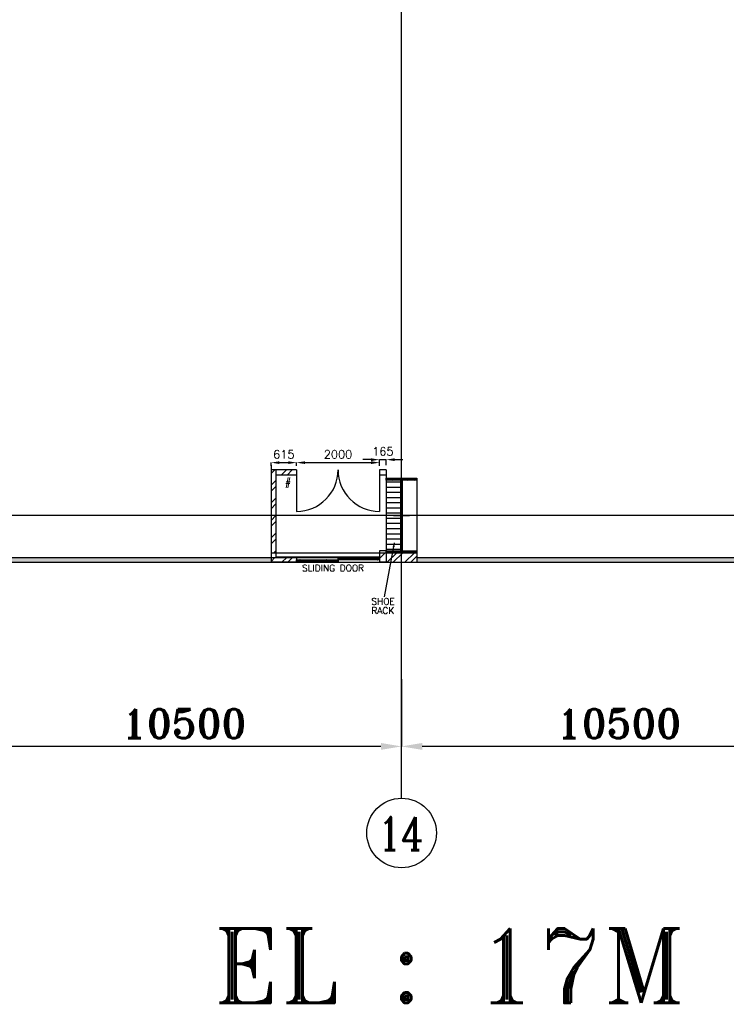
# Model space of a CAD drawing. Extents: x 361682 to 759535, y 756798 to 1113679.
# Tile 59 of 80: x 572647 to 589712, y 1040307 to 1064081. Entities that reach past the tile are written whole.
import ezdxf

# ---------------------------------------------------------------- set-up
doc = ezdxf.new("R2010")
doc.units = 0
doc.header["$LTSCALE"] = 700
doc.header["$MEASUREMENT"] = 0
doc.header["$PDMODE"] = 2
doc.header["$PDSIZE"] = -1
doc.linetypes.add('CENTER', pattern=[2, 1.25, -0.25, 0.25, -0.25])
doc.layers.get('0').update_dxf_attribs({"linetype": 'CONTINUOUS'})
doc.layers.get('DEFPOINTS').update_dxf_attribs({"linetype": 'CONTINUOUS'})
for name, color, linetype in [('CEN', 2, 'CENTER'), ('COL', 1, 'CONTINUOUS'), ('DIM', 4, 'CONTINUOUS'), ('GRID', 9, 'CONTINUOUS'), ('LAYOUT', 4, 'CONTINUOUS'), ('PNL', 6, 'CONTINUOUS'), ('ROOM', 7, 'CONTINUOUS'), ('TEMP', 4, 'CONTINUOUS'), ('TEXT', 4, 'CONTINUOUS'), ('WALL', 7, 'CONTINUOUS'), ('WALLHATCH', 254, 'CONTINUOUS')]:
    doc.layers.add(name, color=color, linetype=linetype)
doc.styles.add('ROMANC', font='romanc')
doc.styles.add('ROMANS', font='romans.shx')
doc.styles.add('ROMANT', font='ROMANT')
doc.dimstyles.new('K2', dxfattribs={"dimtxt": 700, "dimasz": 500, "dimexe": 500, "dimexo": 200, "dimgap": 200, "dimtad": 1, "dimdec": 0, "dimzin": 0, "dimdsep": 46, "dimtxsty": 'ROMANT', "dimcen": 0.09, "dimclrd": 256, "dimclre": 9, "dimclrt": 256, "dimadec": 0, "dimazin": 0, "dimtfac": 1, "dimtdec": 0, "dimtofl": 0, "dimtmove": 1, "dimatfit": 3, "dimfxl": 0.18, "dimtolj": 1, "dimtzin": 0, "dimarcsym": 0})
doc.dimstyles.new('STANDARD$0', dxfattribs={"dimtxt": 200, "dimasz": 200, "dimexe": 0, "dimexo": 100, "dimgap": 100, "dimtad": 1, "dimdec": 0, "dimzin": 0, "dimdsep": 46, "dimtxsty": 'ROMANS', "dimcen": 0.09, "dimclrd": 256, "dimclre": 256, "dimclrt": 256, "dimadec": 0, "dimazin": 0, "dimtfac": 1, "dimtdec": 0, "dimtmove": 0, "dimatfit": 3, "dimfxl": 1, "dimtolj": 1, "dimtzin": 0, "dimlwd": -1, "dimlwe": -1, "dimarcsym": 0})

# ---------------------------------------------------------------- blocks, each defined once
blk = doc.blocks.new('B-ROW COLUMN')
at = {"layer": 'COL'}
h = blk.add_hatch(dxfattribs=at)
h.set_pattern_fill('ANSI31', color=256, scale=200, style=0)
h.set_pattern_definition([(45, (155648.048, 63141.767), (-17.67767, 17.67767), [])])
h.paths.add_polyline_path([(171220, 85178), (171960, 85178), (171960, 85128), (171220, 85128)])
h.paths.add_polyline_path([(171574, 86878), (171606, 86878), (171606, 85178), (171574, 85178)])
h.paths.add_polyline_path([(171220, 86928), (171960, 86928), (171960, 86878), (171220, 86878)])
blk.add_line((171590, 85128), (171590, 86928))
at = {"layer": 'CEN'}
for p, q in [((171590, 85128), (171590, 86928)), ((171399, 86028), (171782, 86028))]:
    blk.add_line(p, q, dxfattribs=at)
at = {"layer": 'COL'}
for points in [[(171220, 86928), (171960, 86928), (171960, 86878), (171220, 86878)], [(171574, 86878), (171606, 86878), (171606, 85178), (171574, 85178)], [(171220, 85178), (171960, 85178), (171960, 85128), (171220, 85128)]]:
    blk.add_lwpolyline(points, close=True, dxfattribs=at)
blk = doc.blocks.new('*D361')
at = {"layer": 'DEFPOINTS', "color": 0, "transparency": 16777216}
for p in [(579335, 1053209), (581335, 1053386), (581335, 1053209)]:
    blk.add_point(p, dxfattribs=at)
at = {"layer": 'LAYOUT', "transparency": 16777216}
for p, q in [((579335, 1053309), (579335, 1053386)), ((579535, 1053386), (581135, 1053386)), ((581335, 1053309), (581335, 1053386))]:
    blk.add_line(p, q, dxfattribs=at)
for points in [[(579535, 1053419), (579535, 1053353), (579335, 1053386)], [(581135, 1053419), (581135, 1053353), (581335, 1053386)]]:
    blk.add_solid(points, dxfattribs=at)
at = {"layer": 'LAYOUT', "transparency": 16777216, "insert": (580335, 1053586), "char_height": 200, "attachment_point": 5, "style": 'ROMANS'}
blk.add_mtext('\\A1;2000', dxfattribs=at)
blk = doc.blocks.new('*D362')
at = {"layer": 'DEFPOINTS', "color": 0, "transparency": 16777216}
for p in [(578720, 1053209), (579335, 1053386), (579335, 1053209)]:
    blk.add_point(p, dxfattribs=at)
at = {"layer": 'LAYOUT', "transparency": 16777216}
for p, q in [((578720, 1053309), (578720, 1053386)), ((578920, 1053386), (579135, 1053386)), ((579335, 1053309), (579335, 1053386))]:
    blk.add_line(p, q, dxfattribs=at)
for points in [[(578920, 1053419), (578920, 1053353), (578720, 1053386)], [(579135, 1053419), (579135, 1053353), (579335, 1053386)]]:
    blk.add_solid(points, dxfattribs=at)
at = {"layer": 'LAYOUT', "transparency": 16777216, "insert": (579027, 1053586), "char_height": 200, "attachment_point": 5, "style": 'ROMANS'}
blk.add_mtext('\\A1;615', dxfattribs=at)
blk = doc.blocks.new('*D363')
at = {"layer": 'DEFPOINTS', "color": 0, "transparency": 16777216}
for p in [(581500, 1053458), (581335, 1053224), (581500, 1053224)]:
    blk.add_point(p, dxfattribs=at)
at = {"layer": 'LAYOUT', "transparency": 16777216}
for p, q in [((581135, 1053458), (580935, 1053458)), ((581335, 1053324), (581335, 1053458)), ((581335, 1053458), (581500, 1053458)), ((581500, 1053324), (581500, 1053458)), ((581700, 1053458), (581900, 1053458))]:
    blk.add_line(p, q, dxfattribs=at)
for points in [[(581135, 1053491), (581135, 1053424), (581335, 1053458)], [(581700, 1053491), (581700, 1053424), (581500, 1053458)]]:
    blk.add_solid(points, dxfattribs=at)
at = {"layer": 'LAYOUT', "transparency": 16777216, "insert": (581417, 1053658), "char_height": 200, "attachment_point": 5, "style": 'ROMANS'}
blk.add_mtext('\\A1;165', dxfattribs=at)
blk = doc.blocks.new('*D1591')
at = {"layer": 'DEFPOINTS', "color": 0, "transparency": 16777216}
for p in [(571370, 1048160), (581870, 1047016), (571370, 1046534)]:
    blk.add_point(p, dxfattribs=at)
at = {"layer": 'DIM', "color": 9, "lineweight": -2, "transparency": 16777216}
for p, q in [((571370, 1048160), (571370, 1046534)), ((581870, 1047016), (581870, 1046534))]:
    blk.add_line(p, q, dxfattribs=at)
at = {"layer": 'DIM', "lineweight": -2, "transparency": 16777216}
blk.add_line((581370, 1046534), (571870, 1046534), dxfattribs=at)
at = {"layer": 'DIM', "transparency": 16777216}
for points in [[(571870, 1046617), (571870, 1046451), (571370, 1046534)], [(581370, 1046617), (581370, 1046451), (581870, 1046534)]]:
    blk.add_solid(points, dxfattribs=at)
at = {"layer": 'DIM', "transparency": 16777216, "insert": (576620, 1047084), "char_height": 700, "attachment_point": 5, "style": 'ROMANT'}
blk.add_mtext('\\A1;10500', dxfattribs=at)
blk = doc.blocks.new('*D1592')
at = {"layer": 'DEFPOINTS', "color": 0, "transparency": 16777216}
for p in [(581870, 1048160), (592370, 1047016), (581870, 1046534)]:
    blk.add_point(p, dxfattribs=at)
at = {"layer": 'DIM', "color": 9, "lineweight": -2, "transparency": 16777216}
for p, q in [((581870, 1048160), (581870, 1046534)), ((592370, 1047016), (592370, 1046534))]:
    blk.add_line(p, q, dxfattribs=at)
at = {"layer": 'DIM', "lineweight": -2, "transparency": 16777216}
blk.add_line((591870, 1046534), (582370, 1046534), dxfattribs=at)
at = {"layer": 'DIM', "transparency": 16777216}
for points in [[(582370, 1046617), (582370, 1046451), (581870, 1046534)], [(591870, 1046617), (591870, 1046451), (592370, 1046534)]]:
    blk.add_solid(points, dxfattribs=at)
at = {"layer": 'DIM', "transparency": 16777216, "insert": (587120, 1047084), "char_height": 700, "attachment_point": 5, "style": 'ROMANT'}
blk.add_mtext('\\A1;10500', dxfattribs=at)

msp = doc.modelspace()

# ---------------------------------------------------------------- hatches: boundary and pattern name
h = msp.add_hatch()
h.set_pattern_fill('ANSI32', scale=800, style=0)
h.set_pattern_definition([(45, (823027.4, 259397.8), (-212.13203, 212.13203), []), (45, (823168.82, 259397.8), (-212.13203, 212.13203), [])])
h.paths.add_polyline_path([(579335, 1051094.3), (578835, 1051094.3), (578720, 1051094.3), (578720, 1050979.3), (579335, 1050979.3), (579335, 1051036.8)])
h.paths.add_polyline_path([(578835, 1052109.3), (578720, 1052109.3), (578720, 1051209.3), (578835, 1051209.3)])
h.paths.add_polyline_path([(581500, 1051209.3), (581335, 1051209.3), (581335, 1050979.3), (581500, 1050979.3)])
h.paths.add_polyline_path([(581870, 1051209.3), (581647.9, 1051209.3), (581604.3, 1050979.3), (581870, 1050979.3)])
h.paths.add_polyline_path([(582240, 1051209.3), (581870, 1051209.3), (581870, 1050979.3), (582240, 1050979.3)])
h.paths.add_polyline_path([(581647.9, 1051209.3), (581500, 1051209.3), (581500, 1050979.3), (581604.3, 1050979.3)])
h.paths.add_polyline_path([(578835, 1053084.3), (579335, 1053084.3), (579335, 1053209.3), (578720, 1053209.3), (578720, 1052109.3), (578835, 1052109.3)])
h.paths.add_polyline_path([(581500, 1053209.3), (581335, 1053209.3), (581335, 1053084.3), (581500, 1053084.3)])
h.paths.add_polyline_path([(592905, 1053209.3), (592740, 1053209.3), (592740, 1053084.3), (592905, 1053084.3)])
h.paths.add_polyline_path([(595405, 1053209.3), (594905, 1053209.3), (594905, 1053084.3), (595405, 1053084.3)])
h.paths.add_polyline_path([(595520, 1053209.3), (595405, 1053209.3), (595405, 1053084.3), (595405, 1052109.3), (595520, 1052109.3)])
h.paths.add_polyline_path([(595520, 1052109.3), (595405, 1052109.3), (595405, 1051209.3), (595520, 1051209.3)])
h.paths.add_polyline_path([(595520, 1051209.3), (595405, 1051209.3), (595405, 1051094.3), (594905, 1051094.3), (594905, 1050979.3), (595520, 1050979.3)])
h.paths.add_polyline_path([(592905, 1051209.3), (592740, 1051209.3), (592740, 1050979.3), (592905, 1050979.3)])
h.paths.add_polyline_path([(592905, 1051259.3), (592740, 1051259.3), (592740, 1051209.3), (592905, 1051209.3)])
h.paths.add_polyline_path([(592740, 1051209.3), (592532.6, 1051209.3), (592488.9, 1050979.3), (592740, 1050979.3)])
h.paths.add_polyline_path([(592370, 1051209.3), (592000, 1051209.3), (592000, 1050979.3), (592370, 1050979.3)])
h.paths.add_polyline_path([(592532.6, 1051209.3), (592370, 1051209.3), (592370, 1050979.3), (592488.9, 1050979.3)])
at = {"layer": 'TEMP', "linetype": 'ByBlock', "ltscale": 5}
h = msp.add_hatch(dxfattribs=at)
h.set_pattern_fill('ANSI38', color=2, scale=100, style=0)
h.set_pattern_definition([(45, (1845288.652, 715981.776), (-8.83883476, 8.83883476), []), (135, (1845288.652, 715981.776), (-26.5165043, 8.83883476), [31.25, -18.75])])
h.paths.add_polyline_path([(580338.4, 1051104.3), (581335, 1051104.3), (581335, 1051036.8), (580338.4, 1051036.8)])
h.paths.add_polyline_path([(579335, 1051036.8), (580338.4, 1051036.8), (580338.4, 1050979.3), (579335, 1050979.3)])
at = {"layer": 'WALLHATCH'}
h = msp.add_hatch(dxfattribs=at)
h.set_pattern_fill('ACAD_ISO04W100', color=2, scale=25)
h.set_pattern_definition([(0, (1020477.4, 248795.48), (0, 125), [600, -75, 12.5, -75])])
h.paths.add_polyline_path([(581854, 1052959.3), (581500, 1052959.3), (581500, 1052884.3), (581500, 1051259.3), (581854, 1051259.3)])
h = msp.add_hatch(dxfattribs=at)
h.set_pattern_fill('DOTS', color=2, scale=500)
h.set_pattern_definition([(0, (1008697.4, 249595.798), (15.625, 31.25), [0, -31.25])])
h.paths.add_polyline_path([(571370, 1051094.3), (566560, 1051094.3), (566560, 1050979.3), (571370, 1050979.3)])
h.paths.add_polyline_path([(578720, 1051094.3), (571370, 1051094.3), (571370, 1050979.3), (578720, 1050979.3)])
h.paths.add_polyline_path([(592000, 1051094.3), (582240, 1051094.3), (582240, 1050979.3), (592000, 1050979.3)])
h.paths.add_polyline_path([(604255, 1051094.3), (595520, 1051094.3), (595520, 1050979.3), (604255, 1050979.3)])

# ---------------------------------------------------------------- linework, layer by layer
for p, q in [((579335, 1053209.3), (578720, 1053209.3)), ((581500, 1053209.3), (581335, 1053209.3)), ((579335, 1053084.3), (578835, 1053084.3)), ((579335, 1053084.3), (579327.2, 1053084.3)), ((581500, 1053084.3), (581335, 1053084.3)), ((579335, 1051094.3), (578835, 1051094.3)), ((579335, 1051094.3), (579335, 1050979.3)), ((581500, 1051259.3), (581335, 1051259.3)), ((579335, 1050979.3), (578720, 1050979.3)), ((581500, 1050979.3), (581335, 1050979.3))]:
    msp.add_line(p, q)
at = {"color": 6}
for p, q in [((581500, 1053209.3), (581500, 1051209.3)), ((582240, 1053009.3), (582240, 1051209.3)), ((581500, 1051209.3), (581500, 1051209.3)), ((581500, 1051094.3), (581500, 1051094.3))]:
    msp.add_line(p, q, dxfattribs=at)
msp.add_circle((581870, 1044444.5), 840.3)
msp.add_circle((581870, 1044444.5), 840.3)
at = {"layer": 'GRID'}
for p, q in [((581870, 1045284.8), (581870, 1110606.9)), ((616318.3, 1052109.3), (552570, 1052109.3))]:
    msp.add_line(p, q, dxfattribs=at)
at = {"layer": 'LAYOUT', "color": 7}
for p, q in [((581500, 1053209.3), (581500, 1050979.3)), ((581693.5, 1051449.1), (581446.4, 1050148.2)), ((581500, 1051259.3), (581500, 1050979.3))]:
    msp.add_line(p, q, dxfattribs=at)
msp.add_lwpolyline([(581693.5, 1051449.1, 0, 50, 0), (581676.3, 1051355.4, 50, 50, 0)], format="xyseb", dxfattribs=at)
at = {"layer": 'LAYOUT', "color": 6}
for points in [[(580338.4, 1051104.3), (581335, 1051104.3), (581335, 1051036.8), (580338.4, 1051036.8)], [(579335, 1051036.8), (580338.4, 1051036.8), (580338.4, 1050979.3), (579335, 1050979.3)]]:
    msp.add_lwpolyline(points, close=True, dxfattribs=at)
at = {"layer": 'ROOM', "color": 7}
msp.add_line((582240, 1051209.3), (582240, 1050979.3), dxfattribs=at)
at = {"layer": 'TEMP', "color": 7, "linetype": 'ByBlock', "ltscale": 5}
for p, q in [((578720, 1053324.3), (578720, 1050979.3)), ((578835, 1053199.3), (578835, 1051094.3)), ((581335, 1053209.3), (581335, 1053084.3)), ((581335, 1051259.3), (581335, 1050979.3))]:
    msp.add_line(p, q, dxfattribs=at)
at = {"layer": 'TEMP'}
msp.add_line((579335, 1053084.3), (579220, 1053084.3), dxfattribs=at)
at = {"layer": 'WALL', "color": 6}
for p, q in [((579335, 1053209.3), (579335, 1052209.3)), ((581335, 1053209.3), (581335, 1052209.3))]:
    msp.add_line(p, q, dxfattribs=at)
at = {"layer": 'WALL'}
for p, q in [((566330, 1051094.3), (581335, 1051094.3)), ((566330, 1051094.3), (578720, 1051094.3)), ((566560, 1051094.3), (578720, 1051094.3)), ((578720, 1051209.3), (582240, 1051209.3)), ((578835, 1051109.3), (581335, 1051109.3)), ((578835, 1051094.3), (581335, 1051094.3)), ((582240, 1051094.3), (592000, 1051094.3)), ((566330, 1050979.3), (604485, 1050979.3))]:
    msp.add_line(p, q, dxfattribs=at)
at = {"layer": 'WALL', "color": 6}
for centre, start, end in [((579335, 1053209.3), 270, 0), ((581335, 1053209.3), 180, 270)]:
    msp.add_arc(centre, 1000, start, end, dxfattribs=at)

# ---------------------------------------------------------------- block references
msp.add_blockref('B-ROW COLUMN', (410279.7, 966081.7))
msp.add_blockref('B-ROW COLUMN', (410279.7, 966081.7))

# ---------------------------------------------------------------- texts
at = {"layer": 'PNL', "lineweight": 25, "style": 'ROMANT'}
msp.add_text('EL : 17M', height=1800, dxfattribs=at).set_placement((577315.3, 1040339.1))
at = {"layer": 'TEMP', "color": 6, "style": 'ROMANS'}
for s, p in [('#', (579057.1, 1052834.8)), ('SLIDING DOOR', (579463.5, 1050761.8)), ('SHOE', (581139.3, 1049954.8)), ('RACK', (581139.3, 1049733))]:
    msp.add_text(s, height=160, dxfattribs=at).set_placement(p)
at = {"layer": 'TEXT', "style": 'ROMANC', "width": 0.8}
msp.add_text('14', height=800, dxfattribs=at).set_placement((581304.9, 1044028.5))

# ---------------------------------------------------------------- dimensions: what is measured, and where the dimension line sits
at = {"layer": 'DIM'}
for base, p1, p2, picture, middle in [((571370, 1046534.1), (581870, 1047015.8), (571370, 1048159.7), '*D1591', (576620, 1047084.1)), ((581870, 1046534.1), (592370, 1047015.8), (581870, 1048159.7), '*D1592', (587120, 1047084.1))]:
    dim = msp.add_linear_dim(base=base, p1=p1, p2=p2, angle=180, dimstyle='K2', override={"dimexe": 0, "dimexo": 0}, dxfattribs=at)
    dim.commit()
    dim.dimension.update_dxf_attribs({"geometry": picture, "text_midpoint": middle})
at = {"layer": 'LAYOUT', "color": 7}
for base, p1, p2, picture, middle in [((579335, 1053385.9), (578720, 1053209.3), (579335, 1053209.3), '*D362', (579027.5, 1053385.9)), ((581500, 1053457.8), (581335, 1053224.3), (581500, 1053224.3), '*D363', (581417.5, 1053457.8))]:
    dim = msp.add_linear_dim(base=base, p1=p1, p2=p2, dimstyle='STANDARD$0', override={"dimfxl": 0.5, "dimarcsym": 2}, dxfattribs=at)
    dim.commit()
    dim.dimension.update_dxf_attribs({"geometry": picture, "text_midpoint": middle, "dimtype": 160})
dim = msp.add_linear_dim(base=(581335, 1053385.9), p1=(579335, 1053209.3), p2=(581335, 1053209.3), dimstyle='STANDARD$0', override={"dimfxl": 0.5, "dimarcsym": 2}, dxfattribs=at)
dim.commit()
dim.dimension.update_dxf_attribs({"geometry": '*D361', "text_midpoint": (580335, 1053585.9)})

doc.saveas('drawing.dxf')
